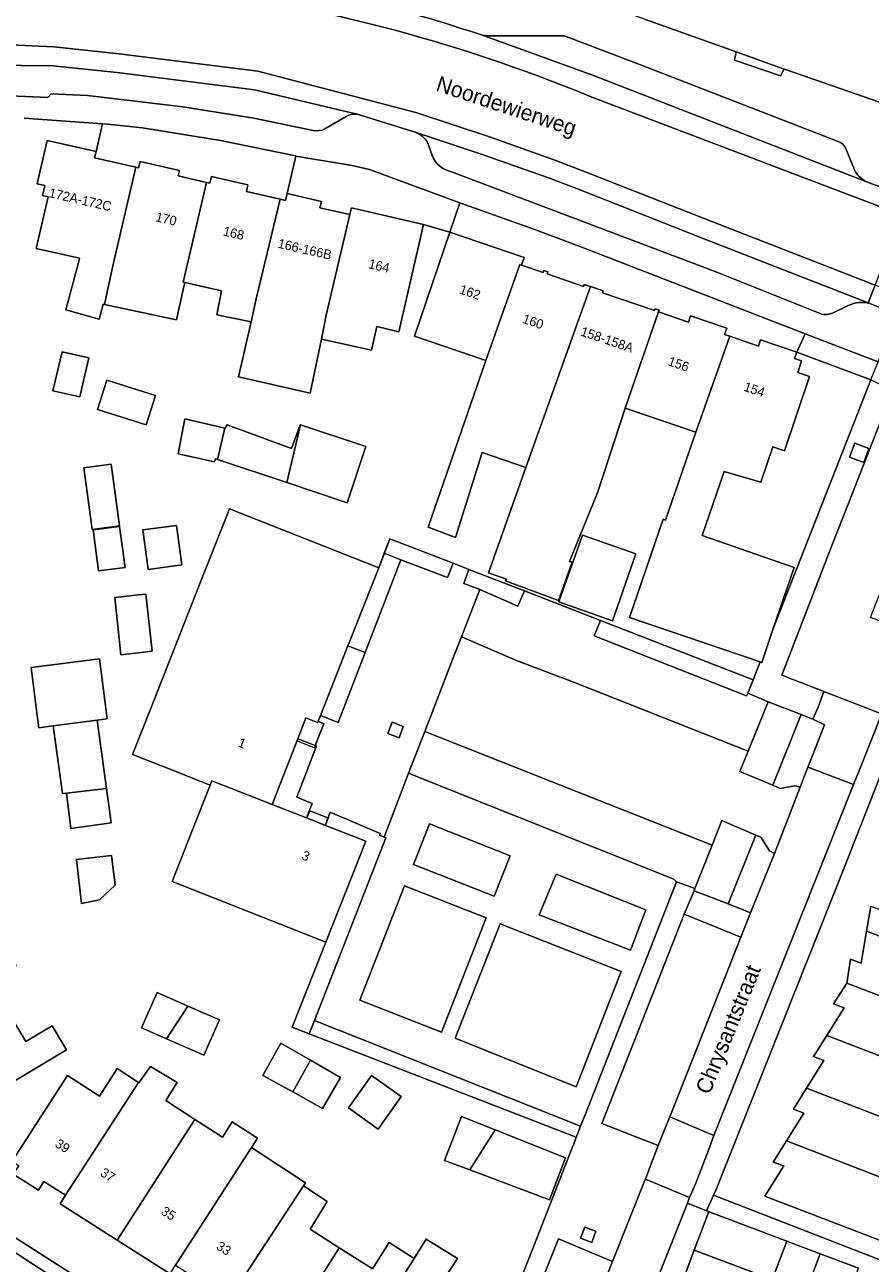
# Model space of a CAD drawing. Header units: metres. Extents: x 151448 to 154749, y 463108 to 465296.
# Tile 175 of 256: x 153028 to 153096, y 463570 to 463669. Entities that reach past the tile are written whole.
import ezdxf
from ezdxf.enums import TextEntityAlignment as Align

# ---------------------------------------------------------------- set-up
doc = ezdxf.new("R2010")
doc.units = ezdxf.units.M
for name, color, linetype, lineweight in [('B-PV-GR-GROENVOORZIENING-GV', 253, 'Continuous', 9), ('B-PV-GR-HAAG-GV', 253, 'Continuous', 9), ('B-PV-IE-TERREINAFSCHEIDING_KUNSTMATIG_HEKWERK-G', 253, 'Continuous', 9), ('B-PV-OG-BEBOUWING-GV', 1, 'Continuous', 9), ('B-PV-OG-BEBOUWING-T18', 2, 'Continuous', 9), ('B-PV-OG-TERREIN_BEGROEID-GV', 253, 'Continuous', 9), ('B-PV-OG-TERREIN_ERF-GV', 253, 'Continuous', 9), ('B-PV-OG-TOPOGRAFIE-T18', 2, 'Continuous', 9), ('B-PV-VH-GESLOTENVERHARDING_ASFALT-GV', 253, 'Continuous', 9), ('B-PV-VH-OPENVERHARDING_BETONSTRAATSTEEN-GV', 253, 'Continuous', 9), ('B-PV-VH-OPENVERHARDING_STRAATBAKSTEEN-GV', 253, 'Continuous', 9), ('B-PV-VH-OPENVERHARDING_TEGEL-GV', 253, 'Continuous', 9)]:
    doc.layers.add(name, color=color, linetype=linetype, lineweight=lineweight)
doc.styles.add('Drong', font='txt', dxfattribs={"height": 1.8})

msp = doc.modelspace()

# ---------------------------------------------------------------- linework, layer by layer
at = {"layer": 'B-PV-GR-GROENVOORZIENING-GV', "flags": 128}
for points in [[(153095.102, 463633.751), (153095.523, 463634.874), (153094.401, 463635.296), (153093.978, 463634.172)], [(153062.394, 463625.723), (153057.36, 463627.676), (153056.915, 463626.523), (153058.244, 463626.012), (153061.956, 463624.584)], [(153063.652, 463625.235), (153063.248, 463624.119), (153064.517, 463623.632), (153067.558, 463622.315), (153068.077, 463623.519)], [(153074.133, 463621.169), (153073.626, 463619.955), (153085.758, 463615.154), (153085.863, 463615.377), (153086.293, 463616.452)], [(153054.013, 463619.144), (153051.827, 463613.613), (153053.244, 463613.055), (153055.389, 463618.614)], [(153058.093, 463611.825), (153058.43, 463612.724), (153057.532, 463613.061), (153057.194, 463612.163)], [(153051.414, 463611.214), (153050.022, 463611.743), (153047.981, 463606.511), (153050.716, 463605.438), (153051.178, 463606.583), (153049.96, 463607.106), (153051.515, 463611.176)], [(153056.906, 463603.909), (153056.525, 463604.058), (153056.588, 463604.211), (153052.6, 463605.897), (153052.228, 463604.858), (153052.224, 463604.847), (153055.434, 463603.587), (153052.26, 463595.538), (153051.312, 463593.136), (153049.589, 463588.766), (153050.932, 463588.245), (153051.344, 463589.308), (153057.031, 463603.86)], [(153072.198, 463579.994), (153072.545, 463580.878), (153051.344, 463589.308), (153050.932, 463588.245), (153071.976, 463580.08)], [(153073.437, 463571.622), (153073.774, 463572.52), (153072.876, 463572.857), (153072.538, 463571.959)]]:
    msp.add_lwpolyline(points, close=True, dxfattribs=at)
at = {"layer": 'B-PV-GR-HAAG-GV', "flags": 128}
for points in [[(153062.394, 463625.723), (153057.36, 463627.676), (153056.915, 463626.523), (153058.244, 463626.012), (153061.956, 463624.584)], [(153063.652, 463625.235), (153063.248, 463624.119), (153064.517, 463623.632), (153067.558, 463622.315), (153068.077, 463623.519)], [(153085.863, 463615.377), (153086.293, 463616.452), (153074.133, 463621.169), (153073.626, 463619.955), (153085.758, 463615.154)], [(153055.389, 463618.614), (153054.013, 463619.144), (153051.827, 463613.613), (153053.244, 463613.055)], [(153051.414, 463611.214), (153050.022, 463611.743), (153047.981, 463606.511), (153050.716, 463605.438), (153051.178, 463606.583), (153049.96, 463607.106), (153051.515, 463611.176)], [(153050.932, 463588.245), (153051.344, 463589.308), (153057.031, 463603.86), (153056.906, 463603.909), (153056.525, 463604.058), (153056.588, 463604.211), (153052.6, 463605.897), (153052.228, 463604.858), (153052.224, 463604.847), (153055.434, 463603.587), (153052.26, 463595.538), (153051.312, 463593.136), (153049.589, 463588.766)], [(153051.344, 463589.308), (153050.932, 463588.245), (153071.976, 463580.08), (153072.198, 463579.994), (153072.545, 463580.878)]]:
    msp.add_lwpolyline(points, close=True, dxfattribs=at)
at = {"layer": 'B-PV-IE-TERREINAFSCHEIDING_KUNSTMATIG_HEKWERK-G', "flags": 128}
for points in [[(153057.351, 463627.654), (153056.469, 463625.369)], [(153049.961, 463611.587), (153051.345, 463611.037), (153052.087, 463612.935), (153051.64, 463613.139)], [(153052.228, 463604.858), (153052.424, 463605.455), (153050.98, 463606.015), (153050.707, 463605.417)]]:
    msp.add_lwpolyline(points, dxfattribs=at)
at = {"layer": 'B-PV-OG-BEBOUWING-GV', "flags": 128}
for points in [[(153034.639, 463646.342), (153035.292, 463649.408), (153037.116, 463657.281), (153033.844, 463658.034), (153033.955, 463658.514), (153030.048, 463659.412), (153029.254, 463655.96), (153029.869, 463655.819), (153029.684, 463655.017), (153030.132, 463654.914), (153029.188, 463650.812), (153032.624, 463650.022), (153032.523, 463649.584), (153031.55, 463645.908), (153034.198, 463645.178), (153034.523, 463646.367)], [(153041.028, 463648.088), (153040.883, 463648.122), (153042.76, 463656.064), (153040.492, 463656.586), (153040.591, 463657.019), (153037.458, 463657.74), (153037.34, 463657.229), (153037.116, 463657.281), (153035.292, 463649.408), (153034.639, 463646.342), (153040.36, 463645.123), (153040.956, 463647.771)], [(153042.76, 463656.064), (153040.883, 463648.122), (153041.028, 463648.088), (153043.934, 463647.42), (153043.581, 463645.514), (153046.313, 463644.947), (153046.705, 463646.783), (153048.618, 463654.726), (153045.935, 463655.343), (153046.055, 463655.866), (153043.151, 463656.535), (153043.028, 463656.002)], [(153054.173, 463653.502), (153051.789, 463654.051), (153051.904, 463654.55), (153049.171, 463655.179), (153049.044, 463654.628), (153048.618, 463654.726), (153046.705, 463646.783), (153046.313, 463644.947), (153045.308, 463640.576), (153051.011, 463639.277), (153051.903, 463643.575), (153052.289, 463645.498)], [(153060.043, 463652.711), (153054.295, 463654.033), (153054.173, 463653.502), (153052.289, 463645.498), (153051.903, 463643.575), (153055.888, 463642.694), (153056.313, 463644.573), (153058.078, 463644.167)], [(153062.142, 463652.096), (153059.32, 463643.805), (153064.998, 463641.873), (153067.716, 463649.515), (153067.838, 463649.473), (153068.048, 463650.086)], [(153064.998, 463641.873), (153060.41, 463628.605), (153062.579, 463627.78), (153064.707, 463634.543), (153068.196, 463633.354), (153073.347, 463647.767), (153072.838, 463647.941), (153072.784, 463647.783), (153069.876, 463648.777), (153069.928, 463648.93), (153069.621, 463649.035), (153069.569, 463648.882), (153067.838, 463649.473), (153067.716, 463649.515)], [(153068.196, 463633.354), (153065.208, 463624.961), (153066.659, 463624.456), (153066.577, 463624.328), (153070.801, 463622.749), (153071.88, 463625.803), (153071.672, 463625.863), (153073.913, 463631.405), (153076.097, 463638.094), (153078.761, 463645.741), (153078.814, 463645.898), (153078.503, 463646.004), (153078.449, 463645.848), (153074.287, 463647.27), (153074.34, 463647.427), (153073.347, 463647.767)], [(153076.097, 463638.094), (153081.73, 463636.177), (153084.435, 463643.803), (153084.012, 463643.947), (153084.189, 463644.465), (153081.318, 463645.443), (153081.142, 463644.928), (153078.761, 463645.741)], [(153087.874, 463620.45), (153089.561, 463625.378), (153082.247, 463627.929), (153083.984, 463633.028), (153086.916, 463632.175), (153087.862, 463634.996), (153088.8, 463634.682), (153090.777, 463640.597), (153089.844, 463640.91), (153090.159, 463641.848), (153089.595, 463642.04), (153089.765, 463642.538), (153086.894, 463643.516), (153086.724, 463643.021), (153084.435, 463643.803), (153081.73, 463636.177), (153079.323, 463629.172), (153079.138, 463629.235), (153076.455, 463621.414), (153086.862, 463617.874), (153086.978, 463617.835)], [(153031.268, 463642.577), (153030.51, 463639.469), (153032.656, 463638.973), (153033.376, 463642.09)], [(153037.936, 463636.741), (153038.684, 463639.077), (153034.822, 463640.312), (153034.074, 463637.977)], [(153043.626, 463634.003), (153044.225, 463636.489), (153041.024, 463637.22), (153040.485, 463634.451), (153043.391, 463633.794), (153043.479, 463634.052)], [(153044.225, 463636.489), (153043.626, 463634.003), (153049.148, 463632.157), (153050.228, 463636.748), (153050.202, 463636.756), (153049.52, 463634.88), (153044.404, 463636.755), (153044.252, 463636.483)], [(153050.228, 463636.748), (153049.148, 463632.157), (153053.963, 463630.547), (153055.446, 463635.016)], [(153035.821, 463628.701), (153035.167, 463633.615), (153032.991, 463633.326), (153033.645, 463628.412)], [(153050.022, 463611.743), (153050.675, 463613.417), (153051.605, 463613.05), (153051.64, 463613.139), (153051.827, 463613.613), (153054.013, 463619.144), (153054.087, 463619.332), (153056.469, 463625.369), (153044.572, 463630.063), (153042.19, 463624.026), (153038.281, 463614.116), (153036.856, 463610.503), (153039.769, 463609.354), (153043.042, 463608.063), (153043.173, 463608.397), (153047.981, 463606.511)], [(153035.826, 463628.662), (153033.725, 463628.382), (153034.16, 463625.111), (153036.261, 463625.39)], [(153037.69, 463628.378), (153038.107, 463625.241), (153040.784, 463625.597), (153040.366, 463628.734)], [(153075.085, 463621.154), (153076.963, 463626.474), (153072.708, 463627.976), (153070.856, 463622.73), (153070.83, 463622.656)], [(153037.326, 463623.203), (153035.444, 463623.001), (153035.934, 463618.446), (153037.554, 463618.621), (153038.419, 463618.714), (153037.929, 463623.268)], [(153031.513, 463617.782), (153028.774, 463617.436), (153029.288, 463613.386), (153029.384, 463612.63), (153030.538, 463612.777), (153034.035, 463613.22), (153034.843, 463613.323), (153034.233, 463618.127)], [(153031.607, 463607.416), (153034.785, 463607.788), (153034.035, 463613.22), (153030.538, 463612.777), (153031.288, 463607.379)], [(153034.785, 463607.788), (153031.607, 463607.416), (153031.935, 463604.612), (153035.162, 463605.059)], [(153040.623, 463600.127), (153052.26, 463595.538), (153055.434, 463603.587), (153052.224, 463604.847), (153050.716, 463605.438), (153047.981, 463606.511), (153043.173, 463608.397), (153043.042, 463608.063), (153041.527, 463604.221), (153040.412, 463601.395), (153040.008, 463600.37)], [(153032.384, 463602.136), (153032.791, 463598.62), (153034.218, 463598.905), (153035.47, 463600.073), (153035.194, 463602.461)], [(153095.328, 463596.425), (153109.045, 463591.25), (153110.653, 463595.448), (153096.944, 463600.623), (153096.512, 463598.082), (153095.665, 463598.394)], [(153107.434, 463587.043), (153109.045, 463591.25), (153095.328, 463596.425), (153094.891, 463593.872), (153094.058, 463594.201), (153093.745, 463592.269)], [(153105.826, 463582.845), (153107.434, 463587.043), (153093.745, 463592.269), (153092.694, 463590.622), (153093.558, 463590.306), (153092.164, 463588.115)], [(153041.27, 463590.457), (153038.835, 463591.536), (153037.573, 463588.721), (153039.577, 463587.839)], [(153026.958, 463589.98), (153019.68, 463585.574), (153020.997, 463583.369), (153021.475, 463583.654), (153022.683, 463581.631), (153031.605, 463586.96), (153030.455, 463588.886), (153028.359, 463587.634)], [(153039.577, 463587.839), (153042.537, 463586.535), (153043.78, 463589.346), (153041.27, 463590.457)], [(153090.558, 463583.928), (153104.221, 463578.657), (153105.826, 463582.845), (153092.164, 463588.115), (153091.101, 463586.444), (153091.937, 463586.117)], [(153049.618, 463583.616), (153051.026, 463586.156), (153048.672, 463587.507), (153047.244, 463584.933)], [(153051.026, 463586.156), (153049.618, 463583.616), (153051.991, 463582.3), (153053.428, 463584.776)], [(153037.335, 463584.373), (153035.645, 463585.482), (153034.224, 463583.27), (153031.671, 463584.917), (153027.273, 463578.097), (153027.8, 463577.763), (153027.364, 463577.077), (153029.37, 463575.803), (153029.807, 463576.491), (153031.53, 463575.397)], [(153035.642, 463571.805), (153041.821, 463581.422), (153039.509, 463582.941), (153040.428, 463584.373), (153038.293, 463585.644), (153037.374, 463584.347), (153037.335, 463584.373), (153031.53, 463575.397), (153031.086, 463574.698)], [(153056.427, 463580.656), (153058.261, 463583.244), (153055.885, 463584.928), (153054.05, 463582.34)], [(153104.221, 463578.657), (153090.558, 463583.928), (153089.497, 463582.243), (153090.33, 463581.916), (153088.958, 463579.722), (153102.61, 463574.45)], [(153041.821, 463581.422), (153035.642, 463571.805), (153039.857, 463569.129), (153040.294, 463569.817), (153046.341, 463579.185), (153046.825, 463579.924), (153044.804, 463581.227), (153044.016, 463580.006)], [(153063.733, 463577.4), (153065.745, 463580.59), (153063.051, 463581.656), (153061.722, 463578.154)], [(153063.733, 463577.4), (153070.079, 463575.02), (153071.345, 463578.376), (153065.745, 463580.59)], [(153044.533, 463567.056), (153050.474, 463576.125), (153050.636, 463576.372), (153046.341, 463579.185), (153040.294, 463569.817), (153042.121, 463568.656), (153041.688, 463567.973), (153044.13, 463566.422)], [(153088.958, 463579.722), (153087.901, 463578.032), (153088.738, 463577.718), (153087.219, 463575.316), (153100.93, 463570.065), (153102.61, 463574.45)], [(153048.557, 463563.631), (153053.327, 463571.201), (153051.004, 463572.675), (153052.373, 463574.885), (153050.474, 463576.125), (153044.533, 463567.056), (153046.693, 463565.685), (153046.299, 463565.065)], [(153081.599, 463571.021), (153087.812, 463568.674), (153087.96, 463569.065), (153088.968, 463571.735), (153083.015, 463573.983), (153082.754, 463574.082)], [(153053.327, 463571.201), (153048.557, 463563.631), (153050.87, 463562.162), (153051.273, 463562.798), (153053.581, 463561.332), (153059.293, 463570.358), (153057.299, 463571.624), (153055.966, 463569.525)], [(153059.293, 463570.358), (153053.581, 463561.332), (153055.222, 463560.29), (153054.812, 463559.644), (153056.901, 463558.318), (153057.318, 463558.974), (153057.745, 463558.703), (153058.273, 463559.535), (153062.656, 463556.959), (153063.69, 463558.693), (153060.415, 463560.58), (153060.987, 463561.481), (153062.229, 463563.437), (153061.215, 463564.082), (153062.179, 463565.6), (153063.489, 463567.662), (153061.746, 463568.819), (153062.744, 463570.343), (153060.259, 463571.884)], [(153087.812, 463568.674), (153081.599, 463571.021), (153080.443, 463567.96), (153084.475, 463566.437), (153086.656, 463565.613), (153086.883, 463566.214)], [(153088.968, 463571.735), (153087.96, 463569.065), (153090.629, 463568.058), (153090.728, 463568.322), (153091.633, 463570.729)], [(153090.728, 463568.322), (153093.79, 463567.171), (153094.695, 463569.578), (153091.633, 463570.729)]]:
    msp.add_lwpolyline(points, close=True, dxfattribs=at)
at = {"layer": 'B-PV-OG-TERREIN_BEGROEID-GV', "flags": 128}
for points in [[(153087.487, 463614.702), (153085.901, 463610.756), (153085.247, 463609.129), (153087.853, 463608.041), (153090.123, 463613.668)], [(153081.653, 463599.833), (153081.591, 463599.634), (153084.294, 463598.587), (153086.509, 463604.076), (153083.813, 463605.231), (153083.03, 463603.273)], [(153078.729, 463579.337), (153079.164, 463580.415), (153079.663, 463581.641), (153085.315, 463595.945), (153080.804, 463597.769), (153074.233, 463581.108)], [(153066.151, 463597.004), (153062.555, 463587.9), (153072.205, 463584.028), (153075.782, 463593.21)]]:
    msp.add_lwpolyline(points, close=True, dxfattribs=at)
at = {"layer": 'B-PV-OG-TERREIN_ERF-GV', "flags": 128}
for points in [[(153077.712, 463669.031), (153084.936, 463666.456), (153088.765, 463665.091), (153088.784, 463665.084), (153099.495, 463661.377), (153101.317, 463661.231), (153103.046, 463661.826), (153111.009, 463678.426)], [(153052.26, 463595.538), (153040.623, 463600.127), (153040.008, 463600.37), (153040.412, 463601.395), (153041.527, 463604.221), (153043.042, 463608.063), (153039.769, 463609.354), (153036.856, 463610.503), (153038.281, 463614.116), (153042.19, 463624.026), (153044.572, 463630.063), (153056.469, 463625.369), (153056.915, 463626.523), (153057.36, 463627.676), (153062.394, 463625.723), (153063.652, 463625.235), (153068.077, 463623.519), (153074.133, 463621.169), (153086.293, 463616.452), (153086.862, 463617.874), (153076.455, 463621.414), (153079.138, 463629.235), (153079.323, 463629.172), (153081.73, 463636.177), (153076.097, 463638.094), (153073.913, 463631.405), (153071.672, 463625.863), (153071.88, 463625.803), (153070.801, 463622.749), (153066.577, 463624.328), (153066.659, 463624.456), (153065.208, 463624.961), (153068.196, 463633.354), (153064.707, 463634.543), (153062.579, 463627.78), (153060.41, 463628.605), (153064.998, 463641.873), (153059.32, 463643.805), (153062.142, 463652.096), (153060.043, 463652.711), (153058.078, 463644.167), (153056.313, 463644.573), (153055.888, 463642.694), (153051.903, 463643.575), (153051.011, 463639.277), (153045.308, 463640.576), (153046.313, 463644.947), (153043.581, 463645.514), (153043.934, 463647.42), (153041.028, 463648.088), (153040.956, 463647.771), (153040.36, 463645.123), (153034.639, 463646.342), (153034.523, 463646.367), (153034.198, 463645.178), (153031.55, 463645.908), (153032.523, 463649.584), (153032.624, 463650.022), (153029.188, 463650.812), (153030.132, 463654.914), (153029.684, 463655.017), (153029.869, 463655.819), (153029.254, 463655.96), (153030.048, 463659.412), (153033.955, 463658.514), (153034.467, 463660.729), (153028.224, 463661.191)], [(153100.93, 463570.065), (153087.219, 463575.316), (153088.738, 463577.718), (153087.901, 463578.032), (153088.958, 463579.722), (153090.33, 463581.916), (153089.497, 463582.243), (153090.558, 463583.928), (153091.937, 463586.117), (153091.101, 463586.444), (153092.164, 463588.115), (153093.558, 463590.306), (153092.694, 463590.622), (153093.745, 463592.269), (153094.058, 463594.201), (153094.891, 463593.872), (153095.328, 463596.425), (153095.665, 463598.394)], [(153063.646, 463558.199), (153069.268, 463572.512), (153071.959, 463579.367), (153071.949, 463579.359), (153072.198, 463579.994), (153071.976, 463580.08), (153050.932, 463588.245), (153049.589, 463588.766), (153051.312, 463593.136), (153052.26, 463595.538)], [(153027.273, 463578.097), (153031.671, 463584.917), (153034.224, 463583.27), (153035.645, 463585.482), (153037.335, 463584.373), (153037.374, 463584.347), (153038.293, 463585.644), (153040.428, 463584.373), (153039.509, 463582.941), (153041.821, 463581.422), (153044.016, 463580.006), (153044.804, 463581.227), (153046.825, 463579.924), (153046.341, 463579.185), (153050.636, 463576.372), (153050.474, 463576.125), (153052.373, 463574.885), (153051.004, 463572.675), (153053.327, 463571.201), (153055.966, 463569.525), (153057.299, 463571.624), (153059.293, 463570.358), (153060.259, 463571.884), (153062.744, 463570.343), (153061.746, 463568.819)], [(153017.179, 463579.474), (153018.136, 463578.556), (153020.078, 463576.989), (153023.572, 463574.508), (153039.066, 463564.619), (153047.155, 463559.543), (153054.589, 463554.731)], [(153039.857, 463569.129), (153035.642, 463571.805), (153031.086, 463574.698), (153031.53, 463575.397), (153029.807, 463576.491), (153029.37, 463575.803), (153027.364, 463577.077)], [(153112.444, 463564.013), (153083.136, 463575.393), (153082.582, 463574.14), (153082.754, 463574.082), (153083.015, 463573.983), (153088.968, 463571.735), (153091.633, 463570.729), (153094.695, 463569.578)]]:
    msp.add_lwpolyline(points, dxfattribs=at)
for points in [[(153049.171, 463655.179), (153049.86, 463658.166), (153049.846, 463658.169), (153043.877, 463659.413), (153037.653, 463660.422), (153034.854, 463660.692), (153034.467, 463660.729), (153033.955, 463658.514), (153033.844, 463658.034), (153037.116, 463657.281), (153037.34, 463657.229), (153037.458, 463657.74), (153040.591, 463657.019), (153040.492, 463656.586), (153042.76, 463656.064), (153043.028, 463656.002), (153043.151, 463656.535), (153046.055, 463655.866), (153045.935, 463655.343), (153048.618, 463654.726), (153049.044, 463654.628)], [(153049.171, 463655.179), (153051.904, 463654.55), (153051.789, 463654.051), (153054.173, 463653.502), (153054.295, 463654.033), (153060.043, 463652.711), (153062.142, 463652.096), (153062.939, 463654.44), (153055.73, 463657.097), (153054.361, 463657.4), (153049.86, 463658.166)], [(153090.436, 463644.014), (153072.425, 463650.99), (153068.758, 463652.369), (153062.939, 463654.44), (153062.142, 463652.096), (153068.048, 463650.086), (153067.838, 463649.473), (153069.569, 463648.882), (153069.621, 463649.035), (153069.928, 463648.93), (153069.876, 463648.777), (153072.784, 463647.783), (153072.838, 463647.941), (153073.347, 463647.767), (153074.34, 463647.427), (153074.287, 463647.27), (153078.449, 463645.848), (153078.503, 463646.004), (153078.814, 463645.898), (153078.761, 463645.741), (153081.142, 463644.928), (153081.318, 463645.443), (153084.189, 463644.465), (153084.012, 463643.947), (153084.435, 463643.803), (153086.724, 463643.021), (153086.894, 463643.516), (153089.765, 463642.538)], [(153096.246, 463641.764), (153090.436, 463644.014), (153089.765, 463642.538), (153095.682, 463640.338)], [(153030.51, 463639.469), (153031.268, 463642.577), (153033.376, 463642.09), (153032.656, 463638.973)], [(153089.765, 463642.538), (153089.595, 463642.04), (153090.159, 463641.848), (153089.844, 463640.91), (153090.777, 463640.597), (153088.8, 463634.682), (153087.862, 463634.996), (153086.916, 463632.175), (153083.984, 463633.028), (153082.247, 463627.929), (153089.561, 463625.378), (153087.874, 463620.45), (153095.682, 463640.338)], [(153037.936, 463636.741), (153034.074, 463637.977), (153034.822, 463640.312), (153038.684, 463639.077)], [(153049.148, 463632.157), (153043.626, 463634.003), (153043.479, 463634.052), (153043.391, 463633.794), (153040.485, 463634.451), (153041.024, 463637.22), (153044.225, 463636.489), (153044.252, 463636.483), (153044.404, 463636.755), (153049.52, 463634.88), (153050.202, 463636.756), (153050.228, 463636.748), (153055.446, 463635.016), (153053.963, 463630.547)], [(153035.821, 463628.701), (153033.645, 463628.412), (153032.991, 463633.326), (153035.167, 463633.615)], [(153035.826, 463628.662), (153036.261, 463625.39), (153034.16, 463625.111), (153033.725, 463628.382)], [(153037.69, 463628.378), (153040.366, 463628.734), (153040.784, 463625.597), (153038.107, 463625.241)], [(153075.085, 463621.154), (153070.83, 463622.656), (153070.856, 463622.73), (153072.708, 463627.976), (153076.963, 463626.474)], [(153035.444, 463623.001), (153037.326, 463623.203), (153037.929, 463623.268), (153038.419, 463618.714), (153037.554, 463618.621), (153035.934, 463618.446)], [(153034.785, 463607.788), (153035.162, 463605.059), (153031.935, 463604.612), (153031.607, 463607.416), (153031.288, 463607.379), (153030.538, 463612.777), (153029.384, 463612.63), (153029.288, 463613.386), (153028.774, 463617.436), (153031.513, 463617.782), (153034.233, 463618.127), (153034.843, 463613.323), (153034.035, 463613.22)], [(153050.022, 463611.743), (153051.414, 463611.214), (153052.087, 463612.935), (153051.64, 463613.139), (153051.605, 463613.05), (153050.675, 463613.417)], [(153123.279, 463603.277), (153118.999, 463604.818), (153118.314, 463605.073), (153112.911, 463607.204), (153110.644, 463608.098), (153107.971, 463609.153), (153098.396, 463612.93), (153098.239, 463613.049), (153097.46, 463611.418), (153093.594, 463601.611), (153083.337, 463575.847), (153083.136, 463575.393), (153112.444, 463564.013), (153114.983, 463570.706), (153117.849, 463578.259), (153118.381, 463579.662), (153126.435, 463600.892), (153124.954, 463601.439), (153125.336, 463602.435)], [(153052.224, 463604.847), (153052.228, 463604.858), (153052.424, 463605.455), (153050.98, 463606.015), (153050.716, 463605.438)], [(153032.384, 463602.136), (153035.194, 463602.461), (153035.47, 463600.073), (153034.218, 463598.905), (153032.791, 463598.62)], [(153019.68, 463585.574), (153018.196, 463588.059), (153018.682, 463588.349), (153017.407, 463590.484), (153018.008, 463590.843), (153015.841, 463594.472), (153022.022, 463595.238), (153022.902, 463593.766), (153026.314, 463595.803), (153027.595, 463593.659), (153025.506, 463592.411), (153026.958, 463589.98), (153028.359, 463587.634), (153030.455, 463588.886), (153031.605, 463586.96), (153022.683, 463581.631), (153021.475, 463583.654), (153020.997, 463583.369)], [(153041.27, 463590.457), (153043.78, 463589.346), (153042.537, 463586.535), (153039.577, 463587.839), (153037.573, 463588.721), (153038.835, 463591.536)], [(153047.244, 463584.933), (153048.672, 463587.507), (153051.026, 463586.156), (153053.428, 463584.776), (153051.991, 463582.3), (153049.618, 463583.616)], [(153056.427, 463580.656), (153054.05, 463582.34), (153055.885, 463584.928), (153058.261, 463583.244)], [(153063.733, 463577.4), (153061.722, 463578.154), (153063.051, 463581.656), (153065.745, 463580.59), (153071.345, 463578.376), (153070.079, 463575.02)]]:
    msp.add_lwpolyline(points, close=True, dxfattribs=at)
at = {"layer": 'B-PV-VH-GESLOTENVERHARDING_ASFALT-GV', "flags": 128}
for points in [[(153023.209, 463672.789), (153023.055, 463667.213), (153030.601, 463666.853), (153035.784, 463666.306), (153046.832, 463664.92), (153059.428, 463661.626), (153065.286, 463659.689), (153070.588, 463657.804), (153072.921, 463656.911), (153083.001, 463652.942), (153096.002, 463647.877)], [(153098.181, 463653.441), (153098.728, 463654.836), (153095.41, 463656.085), (153073.584, 463664.571), (153064.567, 463667.834)], [(153073.321, 463662.919), (153098.181, 463653.441)], [(153096.002, 463647.877), (153098.181, 463653.441), (153073.321, 463662.919)]]:
    msp.add_lwpolyline(points, dxfattribs=at)
at = {"layer": 'B-PV-VH-GESLOTENVERHARDING_ASFALT-GV'}
for points in [[(153039.291, 463671.73, -0.068143), (153073.321, 463662.919)], [(153073.321, 463662.919, 0.068143), (153039.291, 463671.73)], [(153064.567, 463667.834, 0.015936), (153056.829, 463670.153)]]:
    msp.add_lwpolyline(points, format="xyb", dxfattribs=at)
at = {"layer": 'B-PV-VH-GESLOTENVERHARDING_ASFALT-GV', "flags": 128}
for points in [[(153095.449, 463646.465), (153096.002, 463647.877), (153083.001, 463652.942), (153072.921, 463656.911), (153070.588, 463657.804), (153065.286, 463659.689), (153059.428, 463661.626), (153046.832, 463664.92), (153035.784, 463666.306), (153030.601, 463666.853), (153023.055, 463667.213), (153022.998, 463665.434), (153030.517, 463665.355), (153035.637, 463664.813), (153046.566, 463663.444), (153054.757, 463661.493), (153058.959, 463660.204), (153059.384, 463660.062), (153064.797, 463658.271), (153070.077, 463656.391), (153072.312, 463655.542), (153082.45, 463651.546)], [(153111.036, 463640.403), (153115.412, 463638.732), (153115.946, 463640.136), (153111.548, 463641.817), (153099.735, 463646.422), (153096.002, 463647.877), (153095.449, 463646.465), (153095.598, 463646.407), (153097.721, 463645.565), (153102.634, 463643.616), (153109.031, 463641.173), (153111.012, 463640.416)]]:
    msp.add_lwpolyline(points, close=True, dxfattribs=at)
at = {"layer": 'B-PV-VH-OPENVERHARDING_BETONSTRAATSTEEN-GV', "flags": 128}
for points in [[(153056.469, 463625.369), (153054.087, 463619.332), (153054.013, 463619.144), (153055.389, 463618.614), (153058.244, 463626.012), (153056.915, 463626.523)], [(153064.517, 463623.632), (153063.248, 463624.119), (153063.652, 463625.235), (153062.394, 463625.723), (153061.956, 463624.584), (153058.244, 463626.012), (153055.389, 463618.614), (153053.244, 463613.055), (153051.827, 463613.613), (153051.64, 463613.139), (153052.087, 463612.935), (153051.414, 463611.214), (153051.515, 463611.176), (153049.96, 463607.106), (153051.178, 463606.583), (153050.716, 463605.438), (153050.98, 463606.015), (153052.424, 463605.455), (153052.228, 463604.858), (153052.6, 463605.897), (153056.588, 463604.211), (153056.525, 463604.058), (153056.906, 463603.909), (153058.845, 463608.998), (153060.144, 463612.333), (153060.857, 463614.175), (153062.541, 463618.526), (153063.062, 463619.872)], [(153085.863, 463615.377), (153085.758, 463615.154), (153073.626, 463619.955), (153074.133, 463621.169), (153068.077, 463623.519), (153067.558, 463622.315), (153064.517, 463623.632), (153063.062, 463619.872), (153067.457, 463617.972), (153072.066, 463616.226), (153085.901, 463610.756), (153087.487, 463614.702)], [(153060.144, 463612.333), (153083.03, 463603.273), (153083.813, 463605.231), (153086.509, 463604.076), (153086.91, 463603.904), (153087.6, 463602.824), (153087.989, 463602.613), (153090.031, 463607.903), (153089.626, 463608.008), (153088.436, 463607.798), (153087.853, 463608.041), (153085.247, 463609.129), (153085.901, 463610.756), (153072.066, 463616.226), (153067.457, 463617.972), (153063.062, 463619.872), (153062.541, 463618.526), (153060.857, 463614.175)], [(153081.234, 463575.212), (153081.063, 463574.757), (153082.582, 463574.14), (153083.136, 463575.393), (153083.337, 463575.847), (153093.594, 463601.611), (153097.46, 463611.418), (153098.239, 463613.049), (153096.51, 463613.72), (153096.079, 463612.535), (153094.769, 463609.264), (153094.278, 463608.097), (153083.176, 463580.145), (153082.735, 463578.967), (153081.725, 463576.356)], [(153090.031, 463607.903), (153090.653, 463609.481), (153091.126, 463610.68), (153091.987, 463612.862), (153091.045, 463613.306), (153090.123, 463613.668), (153087.853, 463608.041), (153088.436, 463607.798), (153089.626, 463608.008)], [(153058.093, 463611.825), (153057.194, 463612.163), (153057.532, 463613.061), (153058.43, 463612.724)], [(153058.845, 463608.998), (153061.294, 463608.021), (153079.966, 463600.572), (153080.196, 463600.358), (153081.653, 463599.833), (153083.03, 463603.273), (153060.144, 463612.333)], [(153072.545, 463580.878), (153072.849, 463581.652), (153080.196, 463600.358), (153079.966, 463600.572), (153061.294, 463608.021), (153058.845, 463608.998), (153056.906, 463603.909), (153057.031, 463603.86), (153051.344, 463589.308)], [(153060.51, 463604.97), (153066.95, 463602.42), (153065.67, 463599.2), (153059.23, 463601.74)], [(153086.084, 463597.893), (153087.989, 463602.613), (153087.6, 463602.824), (153086.91, 463603.904), (153086.509, 463604.076), (153084.294, 463598.587)], [(153069.247, 463597.717), (153070.594, 463600.969), (153077.743, 463598.133), (153076.516, 463594.909)], [(153065.04, 463597.49), (153061.47, 463588.38), (153054.97, 463590.93), (153058.53, 463600.03)], [(153080.804, 463597.769), (153085.315, 463595.945), (153086.084, 463597.893), (153084.294, 463598.587), (153081.591, 463599.634)], [(153066.151, 463597.004), (153075.782, 463593.21), (153072.205, 463584.028), (153062.555, 463587.9)]]:
    msp.add_lwpolyline(points, close=True, dxfattribs=at)
msp.add_lwpolyline([(153015.238, 463580.502), (153013.788, 463579.4), (153014.517, 463578.453), (153015.161, 463577.697), (153015.832, 463576.964), (153016.677, 463576.124), (153017.41, 463575.453), (153018.17, 463574.813), (153018.957, 463574.2), (153019.761, 463573.622), (153020.424, 463573.182), (153032.428, 463565.48), (153047.264, 463555.884), (153057.921, 463549.035), (153057.252, 463551.769), (153031.639, 463568.152), (153019.518, 463576.004)], dxfattribs=at)
at = {"layer": 'B-PV-VH-OPENVERHARDING_STRAATBAKSTEEN-GV'}
for points in [[(153065.361, 463667.736, -0.08062), (153064.567, 463667.834)], [(153053.865, 463661.309, -0.154605), (153054.757, 463661.493)], [(153051.252, 463660.194, 0.154142), (153052.174, 463660.318)], [(153059.384, 463660.062, -0.161432), (153060.392, 463659.2)], [(153093.648, 463658.817, 0.200849), (153093.075, 463659.325)], [(153060.724, 463658.22, 0.267525), (153062.278, 463656.918)], [(153095.41, 463656.085, -0.1951), (153094.309, 463657.188)], [(153093.874, 463646.249, -0.189102), (153095.598, 463646.407)], [(153091.644, 463645.613, 0.20459), (153092.656, 463645.678)]]:
    msp.add_lwpolyline(points, format="xyb", dxfattribs=at)
at = {"layer": 'B-PV-VH-OPENVERHARDING_STRAATBAKSTEEN-GV', "flags": 128}
for points in [[(153064.567, 463667.834), (153073.584, 463664.571), (153095.41, 463656.085)], [(153093.075, 463659.325), (153077.791, 463665.245), (153071.263, 463667.74), (153065.361, 463667.736)], [(153054.757, 463661.493), (153046.566, 463663.444), (153035.637, 463664.813), (153030.517, 463665.355), (153022.998, 463665.434), (153021.268, 463665.432), (153018.187, 463665.274)], [(153021.878, 463663.288), (153024.176, 463663.329), (153026.837, 463663.253), (153027.137, 463662.957), (153030.113, 463662.824), (153030.379, 463663.123), (153033.266, 463662.989), (153040.858, 463662.075), (153046.516, 463661.182), (153051.252, 463660.194)], [(153052.174, 463660.318), (153053.865, 463661.309)], [(153095.598, 463646.407), (153095.449, 463646.465), (153082.45, 463651.546), (153072.312, 463655.542), (153070.077, 463656.391), (153064.797, 463658.271), (153059.384, 463660.062)], [(153060.392, 463659.2), (153060.724, 463658.22)], [(153094.309, 463657.188), (153093.648, 463658.817)], [(153062.278, 463656.918), (153083.415, 463648.903), (153091.644, 463645.613)], [(153092.656, 463645.678), (153093.874, 463646.249)], [(153071.285, 463543.233), (153070.734, 463544.186), (153070.547, 463544.591), (153070.397, 463545.011), (153070.286, 463545.443), (153070.214, 463545.883), (153070.182, 463546.328), (153070.191, 463546.774), (153070.24, 463547.218), (153070.329, 463547.655), (153070.458, 463548.082), (153070.624, 463548.496), (153081.063, 463574.757), (153081.234, 463575.212), (153077.708, 463576.674), (153077.59, 463576.373), (153076.294, 463573.105), (153075.086, 463570.121), (153069.343, 463555.674), (153067.467, 463549.976)], [(153071.151, 463545.472), (153074.851, 463553.751), (153079.605, 463565.486), (153079.571, 463565.646), (153080.443, 463567.96), (153081.599, 463571.021), (153082.754, 463574.082), (153082.582, 463574.14), (153081.063, 463574.757), (153070.624, 463548.496), (153070.458, 463548.082), (153070.329, 463547.655), (153070.24, 463547.218), (153070.191, 463546.774), (153070.182, 463546.328), (153070.214, 463545.883), (153070.286, 463545.443), (153070.397, 463545.011), (153070.547, 463544.591), (153070.734, 463544.186), (153071.285, 463543.233)], [(153067.467, 463549.976), (153069.343, 463555.674), (153075.086, 463570.121), (153070.78, 463571.918), (153064.946, 463557.287), (153062.812, 463552.601), (153066.688, 463551.044)]]:
    msp.add_lwpolyline(points, dxfattribs=at)
for points in [[(153091.929, 463615.509), (153096.51, 463613.72), (153098.239, 463613.049), (153098.396, 463612.93), (153099.856, 463616.713), (153099.628, 463616.801), (153100.692, 463619.558), (153100.616, 463619.586), (153095.645, 463621.413), (153101.722, 463636.968), (153102.027, 463637.748), (153097.403, 463639.472), (153093.916, 463630.56), (153092.618, 463627.267), (153088.569, 463616.812)], [(153091.045, 463613.306), (153091.987, 463612.862), (153091.126, 463610.68), (153090.653, 463609.481), (153094.278, 463608.097), (153094.769, 463609.264), (153096.079, 463612.535), (153096.51, 463613.72), (153091.929, 463615.509), (153091.47, 463614.268)], [(153090.653, 463609.481), (153090.031, 463607.903), (153087.989, 463602.613), (153086.084, 463597.893), (153085.315, 463595.945), (153079.663, 463581.641), (153083.176, 463580.145), (153094.278, 463608.097)], [(153077.708, 463576.674), (153081.234, 463575.212), (153081.725, 463576.356), (153082.735, 463578.967), (153083.176, 463580.145), (153079.663, 463581.641), (153079.164, 463580.415), (153078.729, 463579.337), (153078.179, 463577.885)]]:
    msp.add_lwpolyline(points, close=True, dxfattribs=at)
at = {"layer": 'B-PV-VH-OPENVERHARDING_TEGEL-GV', "flags": 128}
for points in [[(153084.936, 463666.456), (153077.712, 463669.031), (153070.152, 463671.782), (153062.65, 463674), (153057.184, 463675.546), (153056.951, 463674.536), (153051.529, 463675.817), (153047.33, 463676.629), (153043.965, 463677.177), (153040.54, 463677.665), (153038.616, 463677.852), (153037.057, 463678.004), (153036.998, 463677.915), (153036.633, 463677.942), (153026.878, 463678.666), (153024.619, 463678.992)], [(153065.361, 463667.736), (153071.263, 463667.74), (153077.791, 463665.245), (153093.075, 463659.325)], [(153095.41, 463656.085), (153098.728, 463654.836), (153100.616, 463654.102), (153102.582, 463658.095), (153103.513, 463659.987), (153099.495, 463661.377), (153088.784, 463665.084), (153088.765, 463665.091), (153088.483, 463664.551), (153084.817, 463665.811), (153084.936, 463666.456)], [(153051.252, 463660.194), (153046.516, 463661.182), (153040.858, 463662.075), (153033.266, 463662.989), (153030.379, 463663.123), (153030.113, 463662.824), (153027.137, 463662.957), (153026.837, 463663.253), (153024.176, 463663.329), (153021.878, 463663.288)], [(153028.224, 463661.191), (153034.467, 463660.729), (153034.854, 463660.692), (153037.653, 463660.422), (153043.877, 463659.413), (153049.846, 463658.169), (153049.86, 463658.166), (153054.361, 463657.4), (153055.73, 463657.097), (153062.939, 463654.44), (153068.758, 463652.369), (153072.425, 463650.99), (153090.436, 463644.014), (153096.246, 463641.764), (153096.617, 463642.719), (153096.562, 463642.74), (153096.899, 463643.638), (153096.964, 463643.614), (153097.721, 463645.565), (153095.598, 463646.407)], [(153053.865, 463661.309), (153052.174, 463660.318)], [(153059.384, 463660.062), (153058.959, 463660.204), (153054.757, 463661.493)], [(153060.724, 463658.22), (153060.392, 463659.2)], [(153093.648, 463658.817), (153094.309, 463657.188)], [(153091.644, 463645.613), (153083.415, 463648.903), (153062.278, 463656.918)], [(153093.874, 463646.249), (153092.656, 463645.678)], [(153058.368, 463554.384), (153062.812, 463552.601), (153064.946, 463557.287), (153070.78, 463571.918), (153075.086, 463570.121), (153076.294, 463573.105), (153077.59, 463576.373), (153077.708, 463576.674), (153078.179, 463577.885), (153078.729, 463579.337), (153074.233, 463581.108), (153080.804, 463597.769), (153081.591, 463599.634), (153081.653, 463599.833), (153080.196, 463600.358), (153072.849, 463581.652), (153072.545, 463580.878), (153072.198, 463579.994), (153071.949, 463579.359), (153071.959, 463579.367), (153069.268, 463572.512), (153063.646, 463558.199)], [(153054.589, 463554.731), (153047.155, 463559.543), (153039.066, 463564.619), (153023.572, 463574.508), (153020.078, 463576.989), (153018.136, 463578.556), (153017.179, 463579.474)], [(153019.518, 463576.004), (153031.639, 463568.152), (153057.252, 463551.769), (153057.921, 463549.035), (153061.085, 463546.998), (153061.113, 463546.987)]]:
    msp.add_lwpolyline(points, dxfattribs=at)
at = {"layer": 'B-PV-VH-OPENVERHARDING_TEGEL-GV'}
for points in [[(153056.829, 463670.153, -0.015936), (153064.567, 463667.834)], [(153064.567, 463667.834, 0.08062), (153065.361, 463667.736)], [(153054.757, 463661.493, 0.154605), (153053.865, 463661.309)], [(153052.174, 463660.318, -0.154142), (153051.252, 463660.194)], [(153060.392, 463659.2, 0.161432), (153059.384, 463660.062)], [(153093.075, 463659.325, -0.200849), (153093.648, 463658.817)], [(153062.278, 463656.918, -0.267525), (153060.724, 463658.22)], [(153094.309, 463657.188, 0.1951), (153095.41, 463656.085)], [(153095.598, 463646.407, 0.189102), (153093.874, 463646.249)], [(153092.656, 463645.678, -0.20459), (153091.644, 463645.613)]]:
    msp.add_lwpolyline(points, format="xyb", dxfattribs=at)
at = {"layer": 'B-PV-VH-OPENVERHARDING_TEGEL-GV', "flags": 128}
for points in [[(153088.765, 463665.091), (153084.936, 463666.456), (153084.817, 463665.811), (153088.483, 463664.551)], [(153091.045, 463613.306), (153091.47, 463614.268), (153091.929, 463615.509), (153088.569, 463616.812), (153092.618, 463627.267), (153093.916, 463630.56), (153097.403, 463639.472), (153095.682, 463640.338), (153087.874, 463620.45), (153086.978, 463617.835), (153086.862, 463617.874), (153086.293, 463616.452), (153085.863, 463615.377), (153087.487, 463614.702), (153090.123, 463613.668)], [(153095.102, 463633.751), (153093.978, 463634.172), (153094.401, 463635.296), (153095.523, 463634.874)], [(153060.51, 463604.97), (153059.23, 463601.74), (153065.67, 463599.2), (153066.95, 463602.42)], [(153069.247, 463597.717), (153076.516, 463594.909), (153077.743, 463598.133), (153070.594, 463600.969)], [(153065.04, 463597.49), (153058.53, 463600.03), (153054.97, 463590.93), (153061.47, 463588.38)], [(153073.437, 463571.622), (153072.538, 463571.959), (153072.876, 463572.857), (153073.774, 463572.52)]]:
    msp.add_lwpolyline(points, close=True, dxfattribs=at)

# ---------------------------------------------------------------- texts
at = {"layer": 'B-PV-OG-BEBOUWING-T18', "style": 'Drong'}
for s, rotation, p in [('172A-172C', 347.1, (153032.699, 463654.698)), ('170', 347.1, (153039.545, 463653.155)), ('168', 347, (153044.921, 463652.022)), ('166-166B', 347.1, (153050.589, 463650.748)), ('164', 347.1, (153056.505, 463649.42)), ('162', 341.2, (153063.752, 463647.323)), ('160', 341.2, (153068.77, 463644.978)), ('158-158A', 341.2, (153074.667, 463643.544)), ('156', 341.2, (153080.364, 463641.606)), ('154', 341.2, (153086.396, 463639.564)), ('1', 338.7, (153045.595, 463611.4)), ('3', 338.5, (153050.673, 463602.418)), ('39', 327.6, (153031.291, 463579.321)), ('37', 327.6, (153034.9, 463577.014)), ('35', 327.6, (153039.734, 463573.945)), ('33', 327.6, (153044.135, 463571.157))]:
    msp.add_text(s, height=0.75, rotation=rotation, dxfattribs=at).set_placement(p, align=Align.MIDDLE)
at = {"layer": 'B-PV-OG-TOPOGRAFIE-T18', "style": 'Drong'}
for s, rotation, p in [('Noordewierweg', 341.7, (153066.601, 463662.014)), ('Chrysantstraat', 67.8, (153084.44, 463588.547))]:
    msp.add_text(s, height=1.25, rotation=rotation, dxfattribs=at).set_placement(p, align=Align.MIDDLE)

doc.saveas('drawing.dxf')
